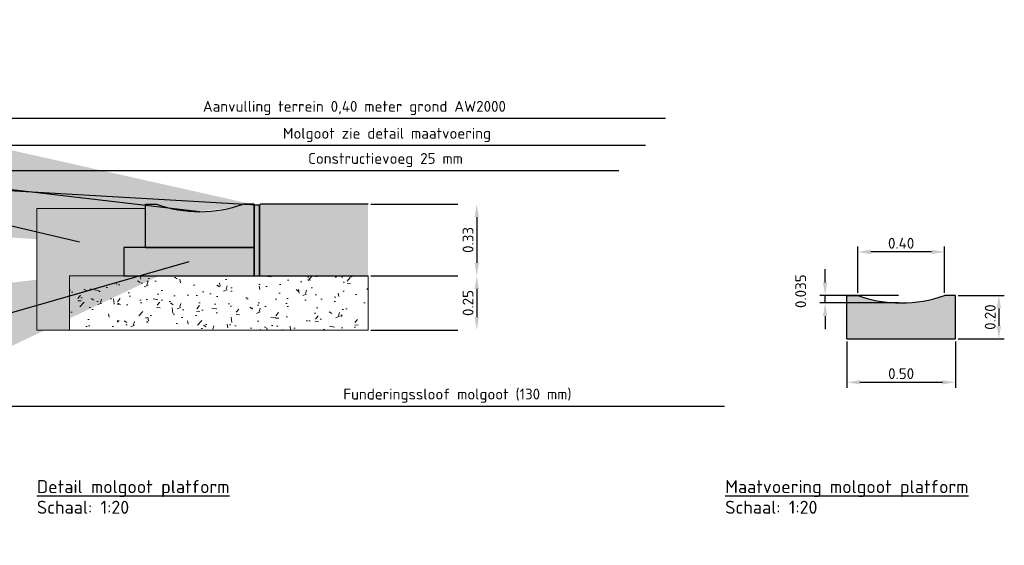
# Model space of a CAD drawing. Header units: metres. Extents: x 175829 to 176206141, y 407048 to 407918896.
# Tile 245 of 256: x 180703.07 to 180707.6, y 407268.55 to 407270.96. Entities that reach past the tile are written whole.
import ezdxf

# ---------------------------------------------------------------- set-up
doc = ezdxf.new("R2010")
doc.units = ezdxf.units.M
doc.header["$LTSCALE"] = 0.2
doc.header["$PDMODE"] = 3
doc.header["$PDSIZE"] = 1
doc.linetypes.add('ACAD_ISO08W100', pattern=[36, 24, -3, 6, -3])
doc.linetypes.add('XX-HIDDEN', pattern=[4, 2, -2])
for name, color, linetype, lineweight in [('B-WE-VH-GRONDWERK_BETONGRANULAAT_S&R-G', 254, 'Continuous', 18), ('N-GW-TI_AFWERKING_TERREIN_GROND-A', 94, 'Continuous', 13), ('N-GW-TI_AFWERKING_TERREIN_GROND-G', 3, 'Continuous', 13)]:
    doc.layers.add(name, color=color, linetype=linetype, lineweight=lineweight)
doc.layers.add('N-WE-VH-BETONVERHARDING_330mm_PLATFORM-S&R-A', color=7, linetype='Continuous', true_color=0xf0f0f0)
for name, color, linetype in [('N-WE-VH-BETONVERHARDING_330mm_PLATFORM-S&R-G', 3, 'Continuous'), ('N-WE-VH-BETONVERHARDING_MOLGOTEN_PLATFORM-S&R-A', 253, 'Continuous'), ('N-WE-VH-BETONVERHARDING_MOLGOTEN_PLATFORM-S&R-G', 3, 'Continuous'), ('N-WE-VH-BETONVERHARDING_PLATFORM-S&R_AFWATERINGSGOOT_BETONSLOOF_DETAIL-A', 252, 'Continuous'), ('N-WE-VH-BETONVERHARDING_PLATFORM-S&R_AFWATERINGSGOOT_BETONSLOOF_DETAIL-G', 2, 'Continuous'), ('N-WE-VH-CO-VOEGEN_BETONVERHARDING_UITZET_CONSTRUCTIEVOEG-G', 254, 'ACAD_ISO08W100'), ('X-XX-AL-TEKSTEN_LEGENTA-T', 7, 'Continuous')]:
    doc.layers.add(name, color=color, linetype=linetype)
doc.styles.add('NLCS 2.5 mm', font='isocpeur.ttf', dxfattribs={"height": 2.5})
doc.styles.add('RVB 5.0 mm IT', font='isocpeur.ttf', dxfattribs={"height": 5})
doc.dimstyles.new('NLCS-ARROW', dxfattribs={"dimtxt": 2.5, "dimasz": 3, "dimexe": 1.25, "dimexo": 0.625, "dimgap": 0.75, "dimtad": 1, "dimzin": 0, "dimdsep": 46, "dimtxsty": 'NLCS 2.5 mm', "dimcen": 0, "dimdle": 1, "dimclrd": 1, "dimclre": 251, "dimclrt": 7, "dimazin": 0, "dimtfac": 1, "dimtmove": 1, "dimatfit": 3, "dimfxl": 1, "dimtfillclr": 7, "dimtolj": 1, "dimtzin": 0, "dimarcsym": 0})

# ---------------------------------------------------------------- blocks, each defined once
blk = doc.blocks.new('*D14')
at = {"layer": 'Defpoints', "color": 0, "transparency": 16777216}
for p in [(180706.8738, 407269.4961), (180707.3738, 407269.4961), (180707.3738, 407269.2961)]:
    blk.add_point(p, dxfattribs=at)
at = {"layer": 'X-XX-AL-TEKSTEN_LEGENTA-T', "color": 251, "linetype": 'XX-HIDDEN', "lineweight": -2, "transparency": 16777216}
for p, q in [((180706.8738, 407269.4836), (180706.8738, 407269.2711)), ((180707.3738, 407269.4836), (180707.3738, 407269.2711))]:
    blk.add_line(p, q, dxfattribs=at)
at = {"layer": 'X-XX-AL-TEKSTEN_LEGENTA-T', "color": 1, "lineweight": -2, "transparency": 16777216}
blk.add_line((180706.9338, 407269.2961), (180707.3138, 407269.2961), dxfattribs=at)
at = {"layer": 'X-XX-AL-TEKSTEN_LEGENTA-T', "color": 1, "transparency": 16777216}
for points in [[(180706.9338, 407269.3061), (180706.9338, 407269.2861), (180706.8738, 407269.2961)], [(180707.3138, 407269.3061), (180707.3138, 407269.2861), (180707.3738, 407269.2961)]]:
    blk.add_solid(points, dxfattribs=at)
at = {"layer": 'X-XX-AL-TEKSTEN_LEGENTA-T', "color": 7, "transparency": 16777216, "insert": (180707.1238, 407269.3361), "char_height": 0.05, "attachment_point": 5, "style": 'NLCS 2.5 mm'}
blk.add_mtext('\\A1;0.50', dxfattribs=at)
blk = doc.blocks.new('*D15')
at = {"layer": 'Defpoints', "color": 0, "transparency": 16777216}
for p in [(180707.3738, 407269.6961), (180707.3738, 407269.4961), (180707.5738, 407269.4961)]:
    blk.add_point(p, dxfattribs=at)
at = {"layer": 'X-XX-AL-TEKSTEN_LEGENTA-T', "color": 251, "linetype": 'XX-HIDDEN', "lineweight": -2, "transparency": 16777216}
for p, q in [((180707.3863, 407269.6961), (180707.5988, 407269.6961)), ((180707.3863, 407269.4961), (180707.5988, 407269.4961))]:
    blk.add_line(p, q, dxfattribs=at)
at = {"layer": 'X-XX-AL-TEKSTEN_LEGENTA-T', "color": 1, "lineweight": -2, "transparency": 16777216}
blk.add_line((180707.5738, 407269.6361), (180707.5738, 407269.5561), dxfattribs=at)
at = {"layer": 'X-XX-AL-TEKSTEN_LEGENTA-T', "color": 1, "transparency": 16777216}
for points in [[(180707.5638, 407269.6361), (180707.5838, 407269.6361), (180707.5738, 407269.6961)], [(180707.5638, 407269.5561), (180707.5838, 407269.5561), (180707.5738, 407269.4961)]]:
    blk.add_solid(points, dxfattribs=at)
at = {"layer": 'X-XX-AL-TEKSTEN_LEGENTA-T', "color": 7, "transparency": 16777216, "insert": (180707.5338, 407269.5961), "char_height": 0.05, "attachment_point": 5, "rotation": 90, "style": 'NLCS 2.5 mm'}
blk.add_mtext('\\A1;0.20', dxfattribs=at)
blk = doc.blocks.new('*D16')
at = {"layer": 'Defpoints', "color": 0, "transparency": 16777216}
for p in [(180706.9238, 407269.8961), (180706.9238, 407269.6961), (180707.3238, 407269.6961)]:
    blk.add_point(p, dxfattribs=at)
at = {"layer": 'X-XX-AL-TEKSTEN_LEGENTA-T', "color": 251, "linetype": 'XX-HIDDEN', "lineweight": -2, "transparency": 16777216}
for p, q in [((180706.9238, 407269.7086), (180706.9238, 407269.9211)), ((180707.3238, 407269.7086), (180707.3238, 407269.9211))]:
    blk.add_line(p, q, dxfattribs=at)
at = {"layer": 'X-XX-AL-TEKSTEN_LEGENTA-T', "color": 1, "lineweight": -2, "transparency": 16777216}
blk.add_line((180707.2638, 407269.8961), (180706.9838, 407269.8961), dxfattribs=at)
at = {"layer": 'X-XX-AL-TEKSTEN_LEGENTA-T', "color": 1, "transparency": 16777216}
for points in [[(180706.9838, 407269.9061), (180706.9838, 407269.8861), (180706.9238, 407269.8961)], [(180707.2638, 407269.9061), (180707.2638, 407269.8861), (180707.3238, 407269.8961)]]:
    blk.add_solid(points, dxfattribs=at)
at = {"layer": 'X-XX-AL-TEKSTEN_LEGENTA-T', "color": 7, "transparency": 16777216, "insert": (180707.1238, 407269.9361), "char_height": 0.05, "attachment_point": 5, "style": 'NLCS 2.5 mm'}
blk.add_mtext('\\A1;0.40', dxfattribs=at)
blk = doc.blocks.new('*D17')
at = {"layer": 'Defpoints', "color": 0, "transparency": 16777216}
for p in [(180706.7738, 407269.6961), (180707.1238, 407269.6961), (180707.1238, 407269.6611)]:
    blk.add_point(p, dxfattribs=at)
at = {"layer": 'X-XX-AL-TEKSTEN_LEGENTA-T', "color": 1, "lineweight": -2, "transparency": 16777216}
for p, q in [((180706.7738, 407269.7561), (180706.7738, 407269.8161)), ((180706.7738, 407269.6611), (180706.7738, 407269.6961)), ((180706.7738, 407269.6011), (180706.7738, 407269.5411))]:
    blk.add_line(p, q, dxfattribs=at)
at = {"layer": 'X-XX-AL-TEKSTEN_LEGENTA-T', "color": 251, "linetype": 'XX-HIDDEN', "lineweight": -2, "transparency": 16777216}
for p, q in [((180707.1113, 407269.6961), (180706.7488, 407269.6961)), ((180707.1113, 407269.6611), (180706.7488, 407269.6611))]:
    blk.add_line(p, q, dxfattribs=at)
at = {"layer": 'X-XX-AL-TEKSTEN_LEGENTA-T', "color": 1, "transparency": 16777216}
for points in [[(180706.7638, 407269.7561), (180706.7838, 407269.7561), (180706.7738, 407269.6961)], [(180706.7638, 407269.6011), (180706.7838, 407269.6011), (180706.7738, 407269.6611)]]:
    blk.add_solid(points, dxfattribs=at)
at = {"layer": 'X-XX-AL-TEKSTEN_LEGENTA-T', "color": 7, "transparency": 16777216, "insert": (180706.6613, 407269.7154), "char_height": 0.05, "attachment_point": 5, "rotation": 90, "style": 'NLCS 2.5 mm'}
blk.add_mtext('\\A1;0.035', dxfattribs=at)
blk = doc.blocks.new('*D18')
at = {"layer": 'Defpoints', "color": 0, "transparency": 16777216}
for p in [(180704.6699, 407270.1161), (180704.6699, 407269.7861), (180705.1699, 407269.7861)]:
    blk.add_point(p, dxfattribs=at)
at = {"layer": 'X-XX-AL-TEKSTEN_LEGENTA-T', "color": 251, "linetype": 'XX-HIDDEN', "lineweight": -2, "transparency": 16777216}
for p, q in [((180704.6824, 407270.1161), (180705.1949, 407270.1161)), ((180704.6824, 407269.7861), (180705.1949, 407269.7861))]:
    blk.add_line(p, q, dxfattribs=at)
at = {"layer": 'X-XX-AL-TEKSTEN_LEGENTA-T', "color": 1, "lineweight": -2, "transparency": 16777216}
blk.add_line((180705.1699, 407270.0561), (180705.1699, 407269.8461), dxfattribs=at)
at = {"layer": 'X-XX-AL-TEKSTEN_LEGENTA-T', "color": 1, "transparency": 16777216}
for points in [[(180705.1599, 407270.0561), (180705.1799, 407270.0561), (180705.1699, 407270.1161)], [(180705.1599, 407269.8461), (180705.1799, 407269.8461), (180705.1699, 407269.7861)]]:
    blk.add_solid(points, dxfattribs=at)
at = {"layer": 'X-XX-AL-TEKSTEN_LEGENTA-T', "color": 7, "transparency": 16777216, "insert": (180705.1299, 407269.9511), "char_height": 0.05, "attachment_point": 5, "rotation": 90, "style": 'NLCS 2.5 mm'}
blk.add_mtext('\\A1;0.33', dxfattribs=at)
blk = doc.blocks.new('*D20')
at = {"layer": 'Defpoints', "color": 0, "transparency": 16777216}
for p in [(180704.6699, 407269.7861), (180704.6699, 407269.5361), (180705.1699, 407269.5361)]:
    blk.add_point(p, dxfattribs=at)
at = {"layer": 'X-XX-AL-TEKSTEN_LEGENTA-T', "color": 251, "linetype": 'XX-HIDDEN', "lineweight": -2, "transparency": 16777216}
for p, q in [((180704.6824, 407269.7861), (180705.1949, 407269.7861)), ((180704.6824, 407269.5361), (180705.1949, 407269.5361))]:
    blk.add_line(p, q, dxfattribs=at)
at = {"layer": 'X-XX-AL-TEKSTEN_LEGENTA-T', "color": 1, "lineweight": -2, "transparency": 16777216}
blk.add_line((180705.1699, 407269.7261), (180705.1699, 407269.5961), dxfattribs=at)
at = {"layer": 'X-XX-AL-TEKSTEN_LEGENTA-T', "color": 1, "transparency": 16777216}
for points in [[(180705.1599, 407269.7261), (180705.1799, 407269.7261), (180705.1699, 407269.7861)], [(180705.1599, 407269.5961), (180705.1799, 407269.5961), (180705.1699, 407269.5361)]]:
    blk.add_solid(points, dxfattribs=at)
at = {"layer": 'X-XX-AL-TEKSTEN_LEGENTA-T', "color": 7, "transparency": 16777216, "insert": (180705.1299, 407269.6611), "char_height": 0.05, "attachment_point": 5, "rotation": 90, "style": 'NLCS 2.5 mm'}
blk.add_mtext('\\A1;0.25', dxfattribs=at)

msp = doc.modelspace()

# ---------------------------------------------------------------- hatches: boundary and pattern name
at = {"layer": 'B-WE-VH-GRONDWERK_BETONGRANULAAT_S&R-G', "transparency": 33554559}
h = msp.add_hatch(dxfattribs=at)
h.set_pattern_fill('AR-CONC', color=256, scale=0.001)
h.set_pattern_definition([(50, (0, 0), (0.182184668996, -0.01593908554), [0.01905, -0.20955]), (355, (0, 0), (-0.035243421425, 0.19105684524), [0.01524, -0.16764058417]), (100.4514447, (0.01518, -0.00133), (0.14694124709, 0.17511775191), [0.0161900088, -0.1780902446]), (46.1842, (0, 0.0508), (0.27107904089, -0.04204232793), [0.028575, -0.314325]), (96.63555761, (0.0226, 0.0473), (0.23740413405, 0.2474261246), [0.02428502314, -0.26713560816]), (351.18415117, (0, 0.0508), (0.23740413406, 0.24742612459), [0.02285996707, -0.25145973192]), (21, (0.0254, 0.0381), (0.15161439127, -0.102265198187), [0.01905, -0.20955]), (326, (0.0254, 0.0381), (0.06180202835, 0.18418796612), [0.01524, -0.16764]), (71.451445, (0.03803, 0.02958), (0.21341641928, 0.081922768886), [0.0161900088, -0.1780899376]), (37.5, (0, 0), (0.003088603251, 0.084555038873), [0, -0.165608, 0, -0.17018, 0, -0.168275]), (7.5, (0, 0), (0.06681966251, 0.100180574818), [0, -0.097028, 0, -0.161798, 0, -0.064135]), (327.5, (-0.05664, 0), (0.135590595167, -0.005728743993), [0, -0.0635, 0, -0.19812, 0, -0.26289]), (317.5, (-0.08204, 0), (0.148129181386, 0.025426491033), [0, -0.08255, 0, -0.131572, 0, -0.18669])])
h.paths.add_polyline_path([(180703.6385, 407272.1134), (180703.1385, 407272.1134), (180703.1385, 407271.8634), (180703.5986, 407271.8634), (180703.5986, 407271.9234), (180703.6385, 407271.9234)])
h.paths.add_polyline_path([(180704.7587, 407272.1134), (180704.2587, 407272.1134), (180704.2587, 407271.9234), (180704.2986, 407271.9234), (180704.2986, 407271.8634), (180704.7587, 407271.8634)])
h.paths.add_polyline_path([(180704.6699, 407269.7861), (180703.6449, 407269.7861), (180703.2949, 407269.7861), (180703.2949, 407269.5361), (180704.6699, 407269.5361)])
at = {"layer": 'N-GW-TI_AFWERKING_TERREIN_GROND-A', "transparency": 33554508}
h = msp.add_hatch(dxfattribs=at)
h.set_pattern_fill('AR-CONC', color=256)
h.set_pattern_definition([(50, (2.7, 1.74), (182.18467, -15.939086), [19.05, -209.55]), (355, (2.7, 1.74), (-35.24342, 191.056845), [15.24, -167.640584]), (100.451445, (17.88, 0.41), (146.94125, 175.11775), [16.19001, -178.090245]), (46.1842, (2.7, 52.54), (271.07904, -42.04233), [28.575, -314.325]), (96.63556, (25.3, 49.04), (237.40413, 247.42612), [24.28502, -267.1356]), (351.18415, (2.7, 52.54), (237.40413, 247.42612), [22.85997, -251.45973]), (21, (28.1, 39.84), (151.61439, -102.2652), [19.05, -209.55]), (326, (28.1, 39.84), (61.80203, 184.18797), [15.24, -167.64]), (71.451445, (40.73, 31.32), (213.41642, 81.92277), [16.19001, -178.08994]), (37.5, (2.7, 1.74), (3.088603, 84.555039), [0, -165.608, 0, -170.18, 0, -168.275]), (7.5, (2.7, 1.74), (66.819663, 100.180575), [0, -97.028, 0, -161.798, 0, -64.135]), (327.5, (-53.94, 1.74), (135.590595, -5.728744), [0, -63.5, 0, -198.12, 0, -262.89]), (317.5, (-79.34, 1.74), (148.12918, 25.42649), [0, -82.55, 0, -131.572, 0, -186.69])])
h.paths.add_polyline_path([(180703.5449, 407269.9161), (180703.6449, 407269.9161), (180703.6449, 407270.0961), (180703.1449, 407270.0961), (180703.1449, 407269.5361), (180703.2949, 407269.5361), (180703.2949, 407269.7861), (180703.5449, 407269.7861)])
at = {"layer": 'N-GW-TI_AFWERKING_TERREIN_GROND-A', "transparency": 33554559}
h = msp.add_hatch(color=256, dxfattribs=at)
h.dxf.hatch_style = 1
h.paths.add_polyline_path([(180703.6449, 407270.0961), (180703.1449, 407270.0961), (180703.1449, 407269.5361), (180703.2949, 407269.5361), (180703.2949, 407269.7861), (180703.5449, 407269.7861), (180703.5449, 407269.9161), (180703.6449, 407269.9161)])
at = {"layer": 'N-GW-TI_AFWERKING_TERREIN_GROND-G', "transparency": 33554559}
h = msp.add_hatch(dxfattribs=at)
h.set_pattern_fill('ANSI31', color=256)
h.paths.add_polyline_path([(180703.6449, 407270.0961), (180703.1449, 407270.0961), (180703.1449, 407269.5361), (180703.2949, 407269.5361), (180703.2949, 407269.7861), (180703.5449, 407269.7861), (180703.5449, 407269.9161), (180703.6449, 407269.9161)])
at = {"layer": 'N-WE-VH-BETONVERHARDING_330mm_PLATFORM-S&R-A'}
h = msp.add_hatch(color=256, dxfattribs=at)
h.dxf.hatch_style = 1
h.paths.add_polyline_path([(180704.6699, 407270.1161), (180704.1749, 407270.1161), (180704.1699, 407270.1111), (180704.1699, 407269.7861), (180704.6699, 407269.7861)])
at = {"layer": 'N-WE-VH-BETONVERHARDING_MOLGOTEN_PLATFORM-S&R-A', "transparency": 33554687}
h = msp.add_hatch(color=256, dxfattribs=at)
h.dxf.hatch_style = 1
edge = h.paths.add_edge_path()
edge.add_line((180704.1449, 407270.1161), (180704.0949, 407270.1161))
edge.add_arc((180703.8949, 407270.67), 0.5889, 250.1475, 289.8525, ccw=False)
edge.add_line((180703.6949, 407270.1161), (180703.6449, 407270.1161))
edge.add_line((180703.6449, 407270.1161), (180703.6449, 407269.9161))
edge.add_line((180703.6449, 407269.9161), (180704.1449, 407269.9161))
edge.add_line((180704.1449, 407269.9161), (180704.1449, 407270.1161))
h = msp.add_hatch(color=256, dxfattribs=at)
h.dxf.hatch_style = 1
edge = h.paths.add_edge_path()
edge.add_line((180707.3738, 407269.6961), (180707.3238, 407269.6961))
edge.add_arc((180707.1238, 407270.25), 0.5889, 250.1475, 289.8525, ccw=False)
edge.add_line((180706.9238, 407269.6961), (180706.8738, 407269.6961))
edge.add_line((180706.8738, 407269.6961), (180706.8738, 407269.4961))
edge.add_line((180706.8738, 407269.4961), (180707.3738, 407269.4961))
edge.add_line((180707.3738, 407269.4961), (180707.3738, 407269.6961))
at = {"layer": 'N-WE-VH-BETONVERHARDING_PLATFORM-S&R_AFWATERINGSGOOT_BETONSLOOF_DETAIL-A'}
h = msp.add_hatch(color=256, dxfattribs=at)
h.dxf.hatch_style = 1
h.paths.add_polyline_path([(180704.1449, 407269.9161), (180703.5449, 407269.9161), (180703.5449, 407269.7861), (180704.1449, 407269.7861)])
at = {"layer": 'N-WE-VH-CO-VOEGEN_BETONVERHARDING_UITZET_CONSTRUCTIEVOEG-G'}
h = msp.add_hatch(dxfattribs=at)
h.set_pattern_fill('ANSI31', color=256)
h.paths.add_polyline_path([(180704.1699, 407270.1111), (180704.1449, 407270.1111), (180704.1449, 407269.9161), (180704.1449, 407269.7861), (180704.1699, 407269.7861)])
h.paths.add_polyline_path([(180703.6635, 407272.4384), (180703.6385, 407272.4384), (180703.6385, 407272.1134), (180703.6385, 407271.9234), (180703.6635, 407271.9234)])
h.paths.add_polyline_path([(180704.2585, 407272.4384), (180704.2335, 407272.4384), (180704.2335, 407272.4234), (180704.2335, 407272.4224), (180704.2335, 407272.4204), (180704.2335, 407272.4029), (180704.2335, 407272.401), (180704.2335, 407272.3684), (180704.2335, 407272.364), (180704.2335, 407271.9434), (180704.2337, 407271.9434), (180704.2335, 407271.9234), (180704.2585, 407271.9234)])
h = msp.add_hatch(dxfattribs=at)
h.set_pattern_fill('ANSI36', color=256)
h.set_pattern_definition([(45, (2.6996, 1.739), (1.683798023, 6.173926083), [7.9375, -1.5875, 0, -1.5875])])
h.paths.add_polyline_path([(180704.1699, 407270.1111), (180704.1449, 407270.1111), (180704.1449, 407269.7861), (180704.1699, 407269.7861)])
at = {"layer": 'N-WE-VH-CO-VOEGEN_BETONVERHARDING_UITZET_CONSTRUCTIEVOEG-G', "ltscale": 0.4}
h = msp.add_hatch(color=256, dxfattribs=at)
h.dxf.hatch_style = 1
h.paths.add_polyline_path([(180704.1699, 407270.1111), (180704.1449, 407270.1111), (180704.1449, 407269.7861), (180704.1699, 407269.7861)])

# ---------------------------------------------------------------- linework, layer by layer
at = {"layer": 'B-WE-VH-GRONDWERK_BETONGRANULAAT_S&R-G', "flags": 128}
msp.add_lwpolyline([(180704.6699, 407269.7861), (180703.6449, 407269.7861), (180703.2949, 407269.7861), (180703.2949, 407269.5361), (180704.6699, 407269.5361)], close=True, dxfattribs=at)
at = {"layer": 'N-GW-TI_AFWERKING_TERREIN_GROND-G', "flags": 128}
msp.add_lwpolyline([(180703.6449, 407270.0961), (180703.1449, 407270.0961), (180703.1449, 407269.5361), (180703.2949, 407269.5361)], dxfattribs=at)
at = {"layer": 'N-WE-VH-BETONVERHARDING_330mm_PLATFORM-S&R-G', "flags": 128}
msp.add_lwpolyline([(180704.6699, 407270.1161), (180704.1749, 407270.1161), (180704.1699, 407270.1111), (180704.1699, 407269.7861), (180704.6699, 407269.7861)], dxfattribs=at)
at = {"layer": 'N-WE-VH-BETONVERHARDING_MOLGOTEN_PLATFORM-S&R-G', "transparency": 33554687}
for p, q in [((180703.6449, 407269.9161), (180703.6449, 407270.1161)), ((180703.6449, 407270.1161), (180703.6949, 407270.1161)), ((180704.1449, 407270.1161), (180704.0949, 407270.1161)), ((180704.1449, 407269.9161), (180704.1449, 407270.1161)), ((180703.6449, 407269.9161), (180704.1449, 407269.9161)), ((180706.8738, 407269.4961), (180706.8738, 407269.6961)), ((180706.8738, 407269.6961), (180706.9238, 407269.6961)), ((180707.3738, 407269.6961), (180707.3238, 407269.6961)), ((180707.3738, 407269.4961), (180707.3738, 407269.6961)), ((180706.8738, 407269.4961), (180707.3738, 407269.4961))]:
    msp.add_line(p, q, dxfattribs=at)
for centre in [(180703.8949, 407270.67), (180707.1238, 407270.25)]:
    msp.add_arc(centre, 0.5889, 250.1475, 289.8525, dxfattribs=at)
at = {"layer": 'N-WE-VH-BETONVERHARDING_PLATFORM-S&R_AFWATERINGSGOOT_BETONSLOOF_DETAIL-G', "flags": 128}
msp.add_lwpolyline([(180704.1449, 407269.9161), (180703.5449, 407269.9161), (180703.5449, 407269.7861), (180704.1449, 407269.7861), (180704.1449, 407269.9161)], dxfattribs=at)
at = {"layer": 'N-WE-VH-CO-VOEGEN_BETONVERHARDING_UITZET_CONSTRUCTIEVOEG-G', "ltscale": 0.4, "flags": 128}
msp.add_lwpolyline([(180704.1699, 407270.1111), (180704.1449, 407270.1111), (180704.1449, 407269.7861), (180704.1699, 407269.7861)], close=True, dxfattribs=at)

# ---------------------------------------------------------------- texts
at = {"layer": 'N-GW-TI_AFWERKING_TERREIN_GROND-A', "color": 7, "insert": (180704.5555, 407269.2018), "char_height": 0.05, "attachment_point": 7, "style": 'NLCS 2.5 mm'}
msp.add_mtext('\\A1;Funderingssloof molgoot (130 mm)', dxfattribs=at)
at = {"layer": 'X-XX-AL-TEKSTEN_LEGENTA-T', "style": 'RVB 5.0 mm IT'}
for s, p in [('%%UDetail molgoot platform', (180703.1449, 407268.7861)), ('%%UMaatvoering molgoot platform', (180706.3138, 407268.7861)), ('Schaal: 1:20', (180703.1449, 407268.6911)), ('Schaal: 1:20', (180706.3138, 407268.6911))]:
    msp.add_text(s, height=0.06, dxfattribs=at).set_placement(p)
at = {"layer": 'X-XX-AL-TEKSTEN_LEGENTA-T', "color": 7, "char_height": 0.05, "style": 'NLCS 2.5 mm'}
for s, insert, attachment_point in [('\\A1;Aanvulling terrein 0,40 meter grond AW2000', (180705.3043, 407270.5258), 9), ('\\A1;Molgoot zie detail maatvoering', (180704.2773, 407270.4019), 7), ('\\A1;Constructievoeg 25 mm ', (180704.3935, 407270.2861), 7)]:
    msp.add_mtext(s, dxfattribs=dict(at, insert=insert, attachment_point=attachment_point))

# ---------------------------------------------------------------- dimensions: what is measured, and where the dimension line sits
at = {"layer": 'X-XX-AL-TEKSTEN_LEGENTA-T', "color": 7}
for p1, p2, picture, middle in [((180704.6699, 407270.1161), (180704.6699, 407269.7861), '*D18', (180705.1299, 407269.9511)), ((180704.6699, 407269.7861), (180704.6699, 407269.5361), '*D20', (180705.1299, 407269.6611))]:
    dim = msp.add_aligned_dim(p1=p1, p2=p2, distance=0.5, dimstyle='NLCS-ARROW', dxfattribs=at)
    dim.commit()
    dim.dimension.update_dxf_attribs({"geometry": picture, "text_midpoint": middle})
at = {"layer": 'X-XX-AL-TEKSTEN_LEGENTA-T'}
for p1, p2, distance, picture, middle in [((180707.3238, 407269.6961), (180706.9238, 407269.6961), -0.2, '*D16', (180707.1238, 407269.9361)), ((180707.3738, 407269.6961), (180707.3738, 407269.4961), 0.2, '*D15', (180707.5338, 407269.5961)), ((180706.8738, 407269.4961), (180707.3738, 407269.4961), -0.2, '*D14', (180707.1238, 407269.3361))]:
    dim = msp.add_aligned_dim(p1=p1, p2=p2, distance=distance, dimstyle='NLCS-ARROW', dxfattribs=at)
    dim.commit()
    dim.dimension.update_dxf_attribs({"geometry": picture, "text_midpoint": middle})
dim = msp.add_aligned_dim(p1=(180707.1238, 407269.6611), p2=(180707.1238, 407269.6961), distance=0.35, dimstyle='NLCS-ARROW', override={"dimdec": 3}, dxfattribs=at)
dim.commit()
dim.dimension.update_dxf_attribs({"geometry": '*D17', "text_midpoint": (180706.6613, 407269.7154)})

# ---------------------------------------------------------------- leaders
at = {"layer": 'N-GW-TI_AFWERKING_TERREIN_GROND-A', "annotation_type": 0, "has_hookline": 1, "hookline_direction": 0, "text_width": 1.02}
msp.add_leader([(180703.8449, 407269.8511), (180701.5405, 407269.1868), (180704.5405, 407269.1868)], dimstyle='NLCS-ARROW', override={"dimscale": 0}, dxfattribs=at)
at = {"layer": 'X-XX-AL-TEKSTEN_LEGENTA-T', "color": 7, "annotation_type": 0, "has_hookline": 1, "hookline_direction": 0, "text_width": 0.92}
msp.add_leader([(180703.9486, 407271.8734), (180701.4154, 407271.4538), (180704.4154, 407271.4538)], dimstyle='NLCS-ARROW', override={"dimscale": 0}, dxfattribs=at)
at = {"layer": 'X-XX-AL-TEKSTEN_LEGENTA-T', "annotation_type": 0, "has_hookline": 1, "hookline_direction": 0}
for points, text_width in [([(180703.3409, 407269.9411), (180700.9168, 407270.5108), (180703.9168, 407270.5108)], 1.3725), ([(180703.8949, 407270.0811), (180701.2623, 407270.3869), (180704.2623, 407270.3869)], 0.935), ([(180704.1557, 407270.1111), (180701.3785, 407270.2711), (180704.3785, 407270.2711)], 0.695)]:
    msp.add_leader(points, dimstyle='NLCS-ARROW', override={"dimscale": 0}, dxfattribs=dict(at, text_width=text_width))

doc.saveas('drawing.dxf')
